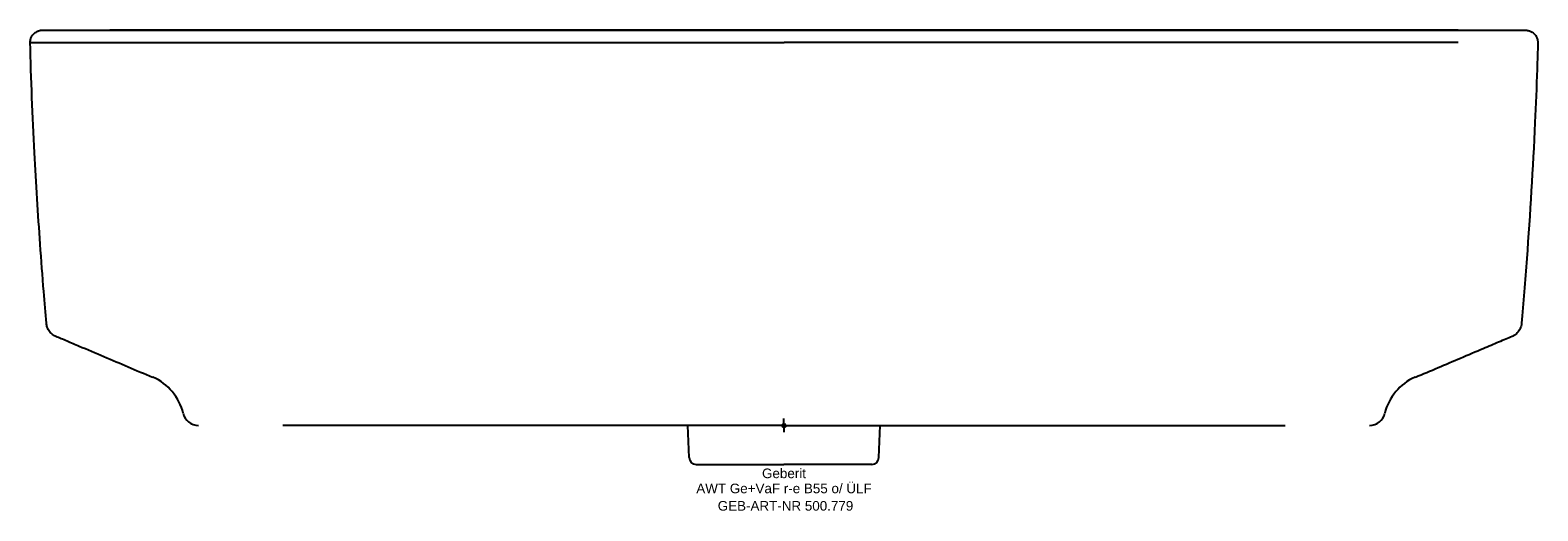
# Model space of a CAD drawing. Header units: millimetres. Extents: x -275 to 275, y -31 to 144.
import ezdxf
from ezdxf.enums import TextEntityAlignment as Align

# ---------------------------------------------------------------- set-up
doc = ezdxf.new("R2010")
doc.units = ezdxf.units.MM
doc.layers.get('0').update_dxf_attribs({"linetype": 'CONTINUOUS'})
for name, color, linetype, lineweight in [('Arbeitspunkt(DIN)', 7, 'CONTINUOUS', 25), ('GEB-ART-NR', 1, 'CONTINUOUS', 18), ('GEB-BEZUG', 2, 'CONTINUOUS', 25), ('GEB-TEXT', 5, 'CONTINUOUS', 18)]:
    doc.layers.add(name, color=color, linetype=linetype, lineweight=lineweight)
doc.layers.add('GEB-KONTUR-A', color=5, linetype='CONTINUOUS')
doc.styles.get("Standard").update_dxf_attribs({"font": 'arial.ttf'})

# ---------------------------------------------------------------- blocks, each defined once
blk = doc.blocks.new('Einfügepunkt')
at = {"layer": 'GEB-BEZUG'}
for p, q in [((-0.71, -0.71), (0.71, 0.71)), ((-0.71, 0.71), (0.71, -0.71))]:
    blk.add_line(p, q, dxfattribs=at)

msp = doc.modelspace()

# ---------------------------------------------------------------- linework, layer by layer
at = {"layer": 'Arbeitspunkt(DIN)', "ltscale": 25}
for q in [(-2.5, 0), (0, 2.5), (0, -2.5), (2.5, 0)]:
    msp.add_line((0, 0), q, dxfattribs=at)
at = {"layer": 'GEB-KONTUR-A', "ltscale": 25}
for p, q in [((-245.92, 144), (0, 144)), ((0, 144), (-245.91, 144)), ((0, 144), (245.92, 144)), ((245.91, 144), (0, 144)), ((0, 0), (-182.86, 0)), ((-34.64, -11.74), (-35.05, 0)), ((0, 0), (182.86, 0)), ((-182.86, 0), (-182.86, 0)), ((34.64, -11.74), (35.05, 0)), ((-32.05, -14.24), (0, -14.24)), ((32.05, -14.24), (0, -14.24))]:
    msp.add_line(p, q, dxfattribs=at)
for centre, radius, start, end in [((213.6, 5.75), 5.75, 270.4603, 346.5927), ((-32.05, -11.65), 2.59, 182, 270), ((32.05, -11.65), 2.59, 270.0006, 358)]:
    msp.add_arc(centre, radius, start, end, dxfattribs=at)
for centre, major_axis, ratio, start_param, end_param in [((-245.89, 144), (-24.48, 0), 0.000064, 0.001247, 0.691478), ((-245.89, 144.01), (-24.47, -0.01), 0.000343, 0.363223, 0.789076), ((-245.89, 144), (24.48, 0), 0.000049, 3.833012, 4.711406), ((-245.91, 139.48), (0, 4.52), 0.00076, 0.000302, 0.000378), ((245.89, 144), (24.48, 0), 0.000049, 4.71338, 5.602682), ((245.92, 139.48), (0, 4.52), 0.0009, 0.000141, 0.000216), ((245.89, 144.01), (24.48, -0.01), 0.000556, 5.491411, 5.923006), ((245.89, 144.01), (24.48, -0.01), 0.000556, 6.275026, 6.281796), ((-245.89, 139.48), (-29, 0), 0.000062, 0.001288, 1.569861), ((10.56, 8986.78), (271146.68, 3.96), 0.032629, 4.711443, 4.71235), ((-10.53, 9749.79), (-271053.75, 4.13), 0.035455, 1.570836, 1.571743), ((-134140.2, 87.45), (134415.2, 52.03), 0.000011, 6.281914, 6.283185), ((-237.86, -0.06), (19.2, -0.03), 0.999994, 0.236821, 1.162652), ((237.86, -0.06), (-19.18, 0.89), 0.999994, 5.168524, 6.094272), ((-213.6, 5.75), (-3.54, -4.53), 1, 5.609265, 6.93849), ((-182.86, 5.73), (0, -5.73), 0.001078, 6.282726, 6.286886)]:
    msp.add_ellipse(centre, major_axis=major_axis, ratio=ratio, start_param=start_param, end_param=end_param, dxfattribs=at)
for points, knots in [([(-275, 139.48), (-275, 139.75), (-274.97, 140.02), (-274.86, 140.65), (-274.75, 141), (-274.46, 141.65), (-274.29, 141.94), (-273.88, 142.47), (-273.65, 142.71), (-273.22, 143.08), (-273.01, 143.23), (-272.62, 143.46), (-272.46, 143.55), (-272.16, 143.68), (-272.03, 143.73), (-271.67, 143.85), (-271.53, 143.88), (-271.2, 143.95), (-271.11, 143.96), (-270.79, 143.99), (-270.75, 143.99), (-270.55, 144), (-270.55, 144), (-270.46, 144), (-270.42, 144), (-270.37, 144)], [0, 0, 0, 0, 0.080862, 0.080862, 0.191812, 0.191812, 0.296339, 0.296339, 0.406483, 0.406483, 0.509705, 0.509705, 0.626965, 0.626965, 0.760338, 0.760338, 1.0629, 1.0629, 1.686697, 1.686697, 3.556566, 3.556566, 9.164997, 9.164997, 17.455857, 17.455857, 17.455857, 17.455857]), ([(-270.37, 144), (-270.33, 144), (-269.94, 144), (-269.1, 144), (-268.94, 144), (-268.77, 144)], [0, 0, 0, 0, 0.718943, 0.718943, 0.866893, 0.866893, 0.866893, 0.866893]), ([(-263.14, 144), (-261.35, 144), (-259.26, 144), (-254.73, 144), (-252.22, 144), (-248.43, 144), (-247.17, 144), (-245.91, 144)], [0, 0, 0, 0, 0.743629, 0.743629, 1.51873, 1.51873, 1.89751, 1.89751, 1.89751, 1.89751]), ([(245.91, 144), (248.68, 144), (251.47, 144), (256.95, 144), (259.69, 144), (262.38, 144), (262.74, 144), (263.09, 144)], [0, 0, 0, 0, 0.832407, 0.832407, 1.743743, 1.743743, 1.888771, 1.888771, 1.888771, 1.888771]), ([(270.37, 144), (270.43, 144), (270.47, 144), (270.57, 144), (270.6, 144), (270.72, 143.99), (270.76, 143.99), (270.96, 143.97), (271.04, 143.97), (271.38, 143.91), (271.51, 143.89), (271.95, 143.75), (272.07, 143.71), (272.35, 143.6), (272.51, 143.52), (272.88, 143.32), (273.06, 143.2), (273.43, 142.91), (273.61, 142.75), (273.94, 142.4), (274.09, 142.21), (274.45, 141.68), (274.64, 141.29), (274.83, 140.71), (274.88, 140.52), (274.97, 140.04), (275, 139.76), (275, 139.48)], [0, 0, 0, 0, 10, 10, 13.546236, 13.546236, 15.32033, 15.32033, 16.211042, 16.211042, 16.668057, 16.668057, 16.797938, 16.797938, 16.923645, 16.923645, 17.01989, 17.01989, 17.107463, 17.107463, 17.184326, 17.184326, 17.312184, 17.312184, 17.371458, 17.371458, 17.456166, 17.456166, 17.456166, 17.456166]), ([(-269.06, 37.19), (-269.37, 40.83), (-269.7, 44.78), (-270.48, 54.4), (-270.92, 60.19), (-272.12, 77.02), (-272.82, 88.16), (-273.76, 106), (-274.07, 112.71), (-274.6, 126.15), (-274.83, 132.99), (-275, 139.48)], [0, 0, 0, 0, 1.234336, 1.234336, 2.987766, 2.987766, 6.338134, 6.338134, 8.357799, 8.357799, 10.382683, 10.382683, 10.382683, 10.382683]), ([(275, 139.48), (274.92, 136.34), (274.82, 133.08), (274.5, 123.36), (274.25, 116.84), (273.19, 93.77), (272.17, 77.14), (270.35, 52.69), (269.68, 44.44), (269.06, 37.19)], [0, 0, 0, 0, 0.980439, 0.980439, 2.93769, 2.93769, 7.923906, 7.923906, 10.376597, 10.376597, 10.376597, 10.376597]), ([(-265.58, 32.38), (-265.94, 32.53), (-266.37, 32.76), (-267.19, 33.38), (-267.57, 33.76), (-268.26, 34.65), (-268.55, 35.19), (-268.91, 36.21), (-269.02, 36.7), (-269.06, 37.19)], [0, 0, 0, 0, 0.2038599, 0.2038599, 0.3885872, 0.3885872, 0.5849829, 0.5849829, 0.7430011, 0.7430011, 0.7430011, 0.7430011]), ([(269.06, 37.19), (269, 36.52), (268.82, 35.84), (268.27, 34.66), (267.9, 34.12), (267.07, 33.27), (266.61, 32.93), (265.98, 32.56), (265.77, 32.46), (265.58, 32.38)], [0, 0, 0, 0, 0.2180214, 0.2180214, 0.429082, 0.429082, 0.6348584, 0.6348584, 0.7427771, 0.7427771, 0.7427771, 0.7427771]), ([(-230.35, 17.43), (-236.27, 19.94), (-242.21, 22.46), (-251.12, 26.24), (-254.17, 27.54), (-258.62, 29.43), (-260.15, 30.07), (-263.04, 31.3), (-264.41, 31.88), (-265.58, 32.38)], [0, 0, 0, 0, 1.92943, 1.92943, 2.932311, 2.932311, 3.471922, 3.471922, 4.04403, 4.04403, 4.04403, 4.04403]), ([(265.58, 32.38), (264.19, 31.79), (262.5, 31.07), (258.93, 29.56), (257.03, 28.75), (252.39, 26.78), (249.58, 25.59), (241.33, 22.09), (235.84, 19.75), (230.35, 17.43)], [0, 0, 0, 0, 0.680991, 0.680991, 1.333677, 1.333677, 2.255923, 2.255923, 4.04346, 4.04346, 4.04346, 4.04346])]:
    msp.add_open_spline(points, degree=3, knots=knots, dxfattribs=at)
for points in [[(268.8, 144), (269.78, 144), (270.32, 144), (270.37, 144)], [(265.58, 32.38), (265.58, 32.38), (265.58, 32.38), (265.58, 32.38)]]:
    msp.add_open_spline(points, degree=3, dxfattribs=at)

# ---------------------------------------------------------------- block references
at = {"ltscale": 25}
msp.add_blockref('Einfügepunkt', (0, 0), dxfattribs=at)

# ---------------------------------------------------------------- texts
at = {"layer": 'GEB-ART-NR'}
msp.add_text('GEB-ART-NR 500.779', height=3.5, dxfattribs=at).set_placement((0.55, -31.08), align=Align.CENTER)
at = {"layer": 'GEB-TEXT'}
for s, p in [('Geberit', (0, -19.24)), ('AWT Ge+VaF r-e B55 o/ ÜLF', (0, -24.74))]:
    msp.add_text(s, height=3.5, dxfattribs=at).set_placement(p, align=Align.CENTER)

doc.saveas('drawing.dxf')
